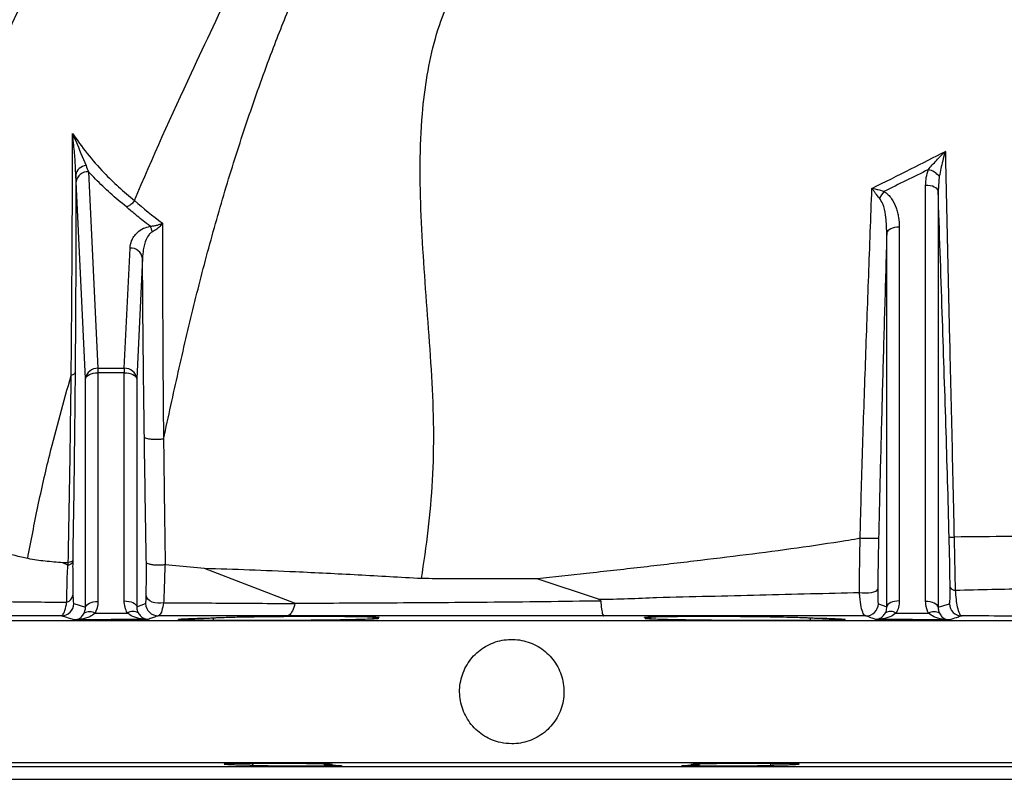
# Model space of a CAD drawing. Header units: millimetres. Extents: x 2494 to 4506, y 2243 to 4423.
# Tile 3 of 16: x 3233 to 3705, y 2243 to 2607. Entities that reach past the tile are written whole.
import ezdxf

# ---------------------------------------------------------------- set-up
doc = ezdxf.new("R2010")
doc.units = ezdxf.units.MM
doc.header["$LTSCALE"] = 2

msp = doc.modelspace()

# ---------------------------------------------------------------- linework, layer by layer
at = {"color": 7, "linetype": 'Continuous', "lineweight": 25}
for p, q in [((3265.76, 2534.34), (3270.26, 2440.19)), ((3259.76, 2529.41), (3259.63, 2532.69)), ((3264.26, 2435.25), (3259.76, 2529.41)), ((3673.4, 2532.13), (3672.86, 2525.05)), ((3666.87, 2328.48), (3666.87, 2527.81)), ((3672.86, 2525.05), (3672.86, 2325.73)), ((3287.73, 2520.51), (3287.76, 2520.56)), ((3654.26, 2507.77), (3654.26, 2328.76)), ((3648.26, 2326), (3648.26, 2505.02)), ((3282.87, 2440.19), (3285.62, 2497.79)), ((3291.61, 2492.86), (3288.86, 2435.25)), ((3270.26, 2440.19), (3282.87, 2440.19)), ((3270.26, 2440.19), (3270.26, 2438.01)), ((3282.87, 2440.19), (3282.87, 2438.01)), ((3264.26, 2325.73), (3264.26, 2435.25)), ((3270.26, 2438.01), (3270.26, 2328.48)), ((3282.87, 2438.01), (3270.26, 2438.01)), ((3282.87, 2328.76), (3282.87, 2438.01)), ((3288.86, 2435.25), (3288.86, 2326)), ((3255.95, 2347.1), (3253.45, 2347.08)), ((3255.85, 2345.84), (3253.45, 2347.08)), ((3255.91, 2345.84), (3255.95, 2347.1)), ((3255.95, 2347.1), (3256.04, 2347.11)), ((3302.49, 2346.1), (3302.31, 2346.09)), ((3321.26, 2344.26), (3302.49, 2346.1)), ((3364.42, 2327.72), (3321.26, 2344.26)), ((3510.07, 2329.61), (3480.75, 2339.36)), ((3258.65, 2327.49), (3264.26, 2325.73)), ((3288.86, 2326), (3293.08, 2327.49)), ((3644.21, 2327.44), (3648.26, 2326)), ((3672.86, 2325.73), (3678.25, 2327.42)), ((2988.56, 2319.36), (3948.56, 2319.36)), ((3325.4, 2320.64), (3325.4, 2319.44)), ((3402.07, 2320.1), (3402.07, 2320.64)), ((3535.06, 2320.64), (3535.06, 2320.1)), ((3611.72, 2319.44), (3611.72, 2320.64)), ((2988.56, 2251.36), (3948.56, 2251.36)), ((3344.53, 2250.2), (3344.53, 2250.97)), ((3378.81, 2250.67), (3378.81, 2250.2)), ((3558.31, 2250.2), (3558.31, 2250.67)), ((3592.6, 2250.97), (3592.6, 2250.2)), ((3098.56, 2249.44), (3838.56, 2249.44)), ((3098.56, 2243.36), (3838.56, 2243.36))]:
    msp.add_line(p, q, dxfattribs=at)
at = {"color": 7, "linetype": 'Continuous', "lineweight": 25, "flags": 128}
for points in [[(3672.86, 2525.05), (3672.69, 2525.6), (3672.32, 2526.12), (3671.75, 2526.59), (3671, 2527.01), (3670.1, 2527.35), (3669.09, 2527.6), (3668, 2527.75), (3666.87, 2527.81)], [(3654.26, 2507.77), (3653.12, 2507.72), (3652.03, 2507.56), (3651.02, 2507.31), (3650.13, 2506.97), (3649.38, 2506.56), (3648.81, 2506.08), (3648.43, 2505.56), (3648.26, 2505.02)], [(3264.26, 2435.25), (3264.43, 2435.8), (3264.81, 2436.32), (3265.38, 2436.79), (3266.13, 2437.21), (3267.02, 2437.55), (3268.03, 2437.8), (3269.12, 2437.95), (3270.26, 2438.01)], [(3282.87, 2438.01), (3284, 2437.95), (3285.09, 2437.8), (3286.1, 2437.55), (3287, 2437.21), (3287.75, 2436.79), (3288.32, 2436.32), (3288.69, 2435.8), (3288.86, 2435.25)], [(3301.72, 2327.93), (3300.34, 2327.68), (3298.9, 2327.65), (3297.49, 2327.85), (3296.19, 2328.26), (3295.07, 2328.86), (3294.2, 2329.62), (3293.62, 2330.49), (3293.38, 2331.42)], [(3635.18, 2332.84), (3636.58, 2332.65), (3638.06, 2332.59), (3639.54, 2332.65), (3640.91, 2332.84), (3642.1, 2333.13), (3643.03, 2333.52), (3643.64, 2333.97), (3643.9, 2334.46)], [(3264.26, 2325.73), (3264.43, 2326.27), (3264.81, 2326.79), (3265.38, 2327.27), (3266.13, 2327.68), (3267.02, 2328.02), (3268.03, 2328.27), (3269.12, 2328.43), (3270.26, 2328.48)], [(3282.87, 2328.76), (3284, 2328.71), (3285.09, 2328.55), (3286.1, 2328.3), (3287, 2327.96), (3287.75, 2327.54), (3288.32, 2327.07), (3288.69, 2326.55), (3288.86, 2326)], [(3654.26, 2328.76), (3653.12, 2328.71), (3652.03, 2328.55), (3651.02, 2328.3), (3650.13, 2327.96), (3649.38, 2327.54), (3648.81, 2327.07), (3648.43, 2326.55), (3648.26, 2326)], [(3672.86, 2325.73), (3672.69, 2326.27), (3672.32, 2326.79), (3671.75, 2327.27), (3671, 2327.68), (3670.1, 2328.02), (3669.09, 2328.27), (3668, 2328.43), (3666.87, 2328.48)]]:
    msp.add_lwpolyline(points, dxfattribs=at)
at = {"color": 7, "linetype": 'Continuous', "lineweight": 25}
for centre, radius, start, end in [((3264.97, 2531.87), 5.41, 94.5278, 171.2471), ((3265.45, 2528.61), 5.74, 86.9346, 171.9828), ((3665.88, 2525.77), 9.85, 40.1758, 76.5234), ((3663.47, 2512.04), 20.99, 142.1945, 152.7537), ((3286.17, 2502.76), 10.57, 15.3454, 31.1959), ((3285.93, 2492.06), 5.74, 8.0172, 93.0654), ((3269.95, 2434.45), 5.74, 86.9337, 171.983), ((3283.18, 2434.45), 5.74, 8.017, 93.0663), ((3254.01, 2332.27), 4.33, 287.5893, 350.3948), ((3681.02, 2336.9), 2.98, 216.3235, 270.0752), ((3252.65, 2327.64), 6, 270.6848, 358.5363), ((3299.08, 2327.64), 6, 181.4714, 270.4136), ((3638.21, 2327.59), 6, 269.5926, 358.5274), ((3684.24, 2327.57), 6, 181.4653, 269.3211), ((3266.22, 2318.83), 4.81, 56.7291, 122.4705), ((3287.03, 2319), 4.79, 58.5582, 124.0038), ((3650.09, 2319), 4.79, 55.9962, 121.4418), ((3670.91, 2318.83), 4.81, 57.5295, 123.2709)]:
    msp.add_arc(centre, radius, start, end, dxfattribs=at)
for points, knots in [([(3425.29, 2339.48), (3426.45, 2347.21), (3428.81, 2362.85), (3430.83, 2386.77), (3431.44, 2411.41), (3430.3, 2436.68), (3428.49, 2462.21), (3426.55, 2487.74), (3425.02, 2512.94), (3424.43, 2537.7), (3425.28, 2560.21), (3427.71, 2580.32), (3431.55, 2598), (3437.34, 2614.72), (3445.26, 2630.32), (3455.04, 2644.71), (3466.38, 2658.05), (3479.05, 2670.5), (3492.89, 2682.26), (3510.35, 2695.46), (3531.62, 2709.76), (3556.37, 2725.35), (3581, 2741.39), (3604.89, 2758.3), (3627.93, 2776.04), (3654.6, 2797.86), (3680.31, 2820.11), (3698.51, 2836.23), (3705.43, 2842.36)], [0, 0, 0, 0, 0.036936, 0.074739, 0.11374, 0.154166, 0.195565, 0.236558, 0.277269, 0.317126, 0.355659, 0.385336, 0.413973, 0.441744, 0.469048, 0.49637, 0.523593, 0.551417, 0.579932, 0.609136, 0.654509, 0.700696, 0.746957, 0.792911, 0.838603, 0.884201, 0.955957, 1, 1, 1, 1]), ([(3145.96, 2354.3), (3148.68, 2367.75), (3154.12, 2394.65), (3164.37, 2434.54), (3176.13, 2474.01), (3189.66, 2513.31), (3204.95, 2552.37), (3222.04, 2591.12), (3240.73, 2629.12), (3259.61, 2663.69), (3278.18, 2695.02), (3296.5, 2723.03), (3316.83, 2750.14), (3339.61, 2775.77), (3358.5, 2794.93), (3370.24, 2804.73), (3373.1, 2807.11)], [0, 0, 0, 0, 0.079918, 0.159903, 0.239888, 0.319806, 0.401983, 0.484234, 0.566484, 0.648662, 0.713647, 0.778648, 0.843557, 0.910899, 0.978332, 1, 1, 1, 1]), ([(3287.76, 2520.56), (3296.36, 2541.07), (3312.24, 2576.01), (3333.09, 2619.85), (3347.13, 2649.58), (3357.8, 2672.78), (3375.96, 2710.25), (3397.23, 2748.38), (3416.86, 2776.73), (3422.06, 2783.8)], [0.3088393, 0.3088393, 0.3088393, 0.3088393, 0.3821756, 0.4349737, 0.4666526, 0.4880574, 0.5165971, 0.5998378, 0.6283015, 0.6283015, 0.6283015, 0.6283015]), ([(3301.69, 2406.31), (3304.02, 2417.02), (3308.68, 2438.45), (3316.09, 2470.26), (3324.27, 2501.73), (3333.29, 2532.81), (3343.24, 2563.52), (3353.42, 2591.67), (3363.65, 2617.32), (3373.72, 2640.53), (3384.5, 2663.38), (3396.48, 2685.56), (3409.56, 2707.06), (3424.7, 2729.28), (3442.21, 2752), (3458.69, 2771.01), (3469.21, 2781.87), (3472.6, 2785.36)], [0, 0, 0, 0, 0.077681, 0.155344, 0.232927, 0.310229, 0.387044, 0.463256, 0.522748, 0.582048, 0.641371, 0.700774, 0.760406, 0.820342, 0.892676, 0.965441, 1, 1, 1, 1]), ([(3257.42, 2436.76), (3257.44, 2438.03), (3257.45, 2439.31), (3257.48, 2441.85), (3257.49, 2443.12), (3257.52, 2446.91), (3257.55, 2449.44), (3257.61, 2456.98), (3257.65, 2461.98), (3257.77, 2476.87), (3257.83, 2486.68), (3257.94, 2506.05), (3257.99, 2515.6), (3258.05, 2534.41), (3258.07, 2543.65), (3258.08, 2552.68)], [0, 0, 0, 0, 0.03125, 0.03125, 0.0625, 0.0625, 0.125, 0.125, 0.25, 0.25, 0.5, 0.5, 0.75, 0.75, 1, 1, 1, 1]), ([(3258.08, 2552.68), (3260.31, 2549.48), (3264.79, 2543.06), (3272.36, 2534.55), (3280, 2527.02), (3285.15, 2522.68), (3287.73, 2520.51)], [0, 0, 0, 0, 0.285016, 0.571361, 0.785374, 1, 1, 1, 1]), ([(3259.63, 2532.69), (3259.53, 2535.22), (3259.33, 2540.28), (3258.69, 2547), (3258.25, 2551.13), (3258.08, 2552.66), (3258.08, 2552.68)], [0, 0, 0, 0, 0.386163, 0.773102, 0.998056, 1, 1, 1, 1]), ([(3258.08, 2552.68), (3258.08, 2552.67), (3258.59, 2551.46), (3260.83, 2546.16), (3262.92, 2541.14), (3264.55, 2537.26)], [0, 0, 0, 0, 0.0020721, 0.2274115, 1, 1, 1, 1]), ([(3641.13, 2526.33), (3647.35, 2529.44), (3659.11, 2535.31), (3670.8, 2541.28), (3676.31, 2544.09)], [0, 0, 0, 0, 0.528981, 1, 1, 1, 1]), ([(3668.17, 2535.35), (3668.78, 2536.09), (3669.41, 2536.82), (3670.71, 2538.28), (3671.38, 2539.01), (3672.75, 2540.47), (3673.44, 2541.2), (3674.86, 2542.65), (3675.58, 2543.38), (3676.31, 2544.09)], [0, 0, 0, 0, 0.25, 0.25, 0.5, 0.5, 0.75, 0.75, 1, 1, 1, 1]), ([(3676.31, 2544.09), (3676.3, 2544.08), (3675.86, 2542.56), (3674.75, 2538.57), (3673.92, 2534.58), (3673.4, 2532.13)], [0, 0, 0, 0, 0.002457, 0.386093, 1, 1, 1, 1]), ([(3676.31, 2544.09), (3676.57, 2531.35), (3677.09, 2505.87), (3677.84, 2474.03), (3678.51, 2446.31), (3679.07, 2422.66), (3679.66, 2396.73), (3680.13, 2375.6), (3680.41, 2363.13), (3680.49, 2359.37)], [0, 0, 0, 0, 0.207449, 0.414904, 0.519674, 0.659643, 0.799632, 0.939515, 1, 1, 1, 1]), ([(3283.91, 2517.47), (3281.29, 2519.64), (3276.04, 2523.99), (3270.13, 2529.66), (3266.86, 2533.16), (3265.76, 2534.34)], [0, 0, 0, 0, 0.3977353, 0.7966191, 1, 1, 1, 1]), ([(3666.87, 2527.81), (3666.87, 2529.09), (3666.97, 2530.36), (3667.4, 2532.88), (3667.72, 2534.12), (3668.17, 2535.35)], [0, 0, 0, 0, 0.5, 0.5, 1, 1, 1, 1]), ([(3259.63, 2532.69), (3259.64, 2525.18), (3259.65, 2517.57), (3259.64, 2502.16), (3259.62, 2494.35), (3259.57, 2478.58), (3259.54, 2470.61), (3259.44, 2454.51), (3259.39, 2446.38), (3259.32, 2438.16)], [0, 0, 0, 0, 0.25, 0.25, 0.5, 0.5, 0.75, 0.75, 1, 1, 1, 1]), ([(3635.49, 2358.94), (3635.58, 2362.44), (3635.67, 2365.93), (3635.85, 2372.92), (3635.95, 2376.41), (3636.24, 2386.88), (3636.45, 2393.86), (3636.88, 2407.82), (3637.11, 2414.8), (3637.58, 2428.75), (3637.82, 2435.73), (3638.56, 2456.64), (3639.07, 2470.58), (3639.83, 2491.49), (3640.09, 2498.46), (3640.61, 2512.39), (3640.87, 2519.36), (3641.13, 2526.33)], [0, 0, 0, 0, 0.0625, 0.0625, 0.125, 0.125, 0.25, 0.25, 0.375, 0.375, 0.5, 0.5, 0.75, 0.75, 0.875, 0.875, 1, 1, 1, 1]), ([(3644.81, 2521.64), (3644.17, 2522.39), (3643.54, 2523.17), (3642.61, 2524.35), (3642.31, 2524.75), (3641.71, 2525.54), (3641.42, 2525.94), (3641.13, 2526.33)], [0, 0, 0, 0, 0.5, 0.5, 0.75, 0.75, 1, 1, 1, 1]), ([(3646.89, 2524.9), (3645.92, 2525.14), (3644.95, 2525.38), (3643.5, 2525.75), (3643.02, 2525.87), (3642.07, 2526.1), (3641.6, 2526.22), (3641.13, 2526.33)], [0, 0, 0, 0, 0.5, 0.5, 0.75, 0.75, 1, 1, 1, 1]), ([(3646.89, 2524.9), (3647.65, 2524.45), (3648.31, 2523.91), (3649.5, 2522.73), (3650.03, 2522.08), (3651.44, 2520.05), (3652.14, 2518.6), (3652.97, 2516.33), (3653.2, 2515.56), (3653.6, 2514.03), (3653.76, 2513.25), (3654.13, 2510.92), (3654.26, 2509.35), (3654.26, 2507.77)], [0, 0, 0, 0, 0.125, 0.125, 0.25, 0.25, 0.5, 0.5, 0.625, 0.625, 0.75, 0.75, 1, 1, 1, 1]), ([(3678.15, 2359.38), (3677.9, 2368.36), (3677.41, 2386.33), (3676.59, 2413.21), (3675.72, 2440), (3674.46, 2477.25), (3673.51, 2505.61), (3672.86, 2525.05)], [0, 0, 0, 0, 0.160985, 0.32199, 0.484181, 0.646397, 1, 1, 1, 1]), ([(3287.73, 2520.51), (3287.32, 2519.98), (3286.49, 2518.91), (3285.11, 2517.97), (3284.25, 2517.59), (3283.94, 2517.48), (3283.91, 2517.47)], [0, 0, 0, 0, 0.393926, 0.787847, 0.978734, 1, 1, 1, 1]), ([(3648.26, 2505.02), (3648.17, 2507.9), (3648.01, 2512.58), (3646.87, 2518.31), (3645.36, 2520.75), (3644.81, 2521.64)], [0, 0, 0, 0, 0.504957, 0.819495, 1, 1, 1, 1]), ([(3295.22, 2508.23), (3294.13, 2509.07), (3291.04, 2511.46), (3287.29, 2514.54), (3284.68, 2516.81), (3283.91, 2517.47)], [0, 0, 0, 0, 0.277016, 0.787968, 1, 1, 1, 1]), ([(3285.62, 2497.79), (3285.78, 2498.94), (3286.05, 2500.8), (3287.4, 2503.3), (3289.18, 2505.37), (3291.64, 2507.24), (3294.15, 2507.94), (3295.22, 2508.23)], [0, 0, 0, 0, 0.281594, 0.458254, 0.634571, 0.843624, 1, 1, 1, 1]), ([(3296.37, 2505.56), (3295.96, 2505.31), (3295.38, 2504.95), (3294.29, 2503.74), (3292.89, 2501.19), (3291.87, 2497.29), (3291.69, 2494.24), (3291.61, 2492.86)], [0, 0, 0, 0, 0.086586, 0.123706, 0.322519, 0.693509, 1, 1, 1, 1]), ([(3295.22, 2508.23), (3295.76, 2508.26), (3296.29, 2508.32), (3297.35, 2508.49), (3297.87, 2508.59), (3298.88, 2508.84), (3299.36, 2508.98), (3300.3, 2509.3), (3300.76, 2509.47), (3301.18, 2509.66)], [0, 0, 0, 0, 0.25, 0.25, 0.5, 0.5, 0.75, 0.75, 1, 1, 1, 1]), ([(3301.18, 2509.66), (3301.17, 2509.65), (3300.92, 2509.31), (3300.09, 2508.29), (3298.53, 2506.76), (3297.08, 2505.95), (3296.37, 2505.56)], [0, 0, 0, 0, 0.006099, 0.20012, 0.60931, 1, 1, 1, 1]), ([(3301.18, 2509.66), (3301.17, 2492.99), (3301.2, 2476.08), (3301.33, 2450.22), (3301.38, 2441.52), (3301.51, 2423.99), (3301.59, 2415.16), (3301.68, 2406.29)], [0, 0, 0, 0, 0.5, 0.5, 0.75, 0.75, 1, 1, 1, 1]), ([(3648.26, 2505.02), (3648.09, 2498.93), (3647.91, 2492.85), (3647.56, 2480.69), (3647.38, 2474.61), (3646.86, 2456.37), (3646.51, 2444.21), (3646.01, 2425.95), (3645.84, 2419.86), (3645.52, 2407.69), (3645.36, 2401.6), (3645.05, 2389.42), (3644.9, 2383.32), (3644.61, 2371.13), (3644.47, 2365.04), (3644.32, 2358.94)], [0, 0, 0, 0, 0.125, 0.125, 0.25, 0.25, 0.5, 0.5, 0.625, 0.625, 0.75, 0.75, 0.875, 0.875, 1, 1, 1, 1]), ([(3292.49, 2407.31), (3292.4, 2413.64), (3292.23, 2426.29), (3291.99, 2446.92), (3291.77, 2469.21), (3291.67, 2484.97), (3291.61, 2492.86)], [0, 0, 0, 0, 0.217087, 0.434414, 0.716933, 1, 1, 1, 1]), ([(3236.58, 2349.09), (3238.17, 2357.41), (3241.35, 2374.01), (3248, 2403.34), (3253.85, 2424.1), (3257.42, 2436.76)], [0, 0, 0, 0, 0.281666, 0.562066, 1, 1, 1, 1]), ([(3256.04, 2347.11), (3256.19, 2355.15), (3256.49, 2371.25), (3256.86, 2394.23), (3257.19, 2416.13), (3257.35, 2429.88), (3257.43, 2436.76)], [0, 0, 0, 0, 0.2645455, 0.529509, 0.7645324, 1, 1, 1, 1]), ([(3257.43, 2436.76), (3257.43, 2436.76), (3257.43, 2436.76), (3257.43, 2436.76), (3257.43, 2436.76), (3257.42, 2436.76), (3257.42, 2436.76)], [0, 0, 0, 0, 0.097346, 0.221172, 0.463631, 1, 1, 1, 1]), ([(3259.32, 2438.16), (3259.27, 2438.02), (3259.19, 2437.76), (3258.67, 2437.26), (3257.93, 2436.96), (3257.43, 2436.76)], [0, 0, 0, 0, 0.258219, 0.500777, 1, 1, 1, 1]), ([(3259.32, 2438.16), (3259.25, 2431.24), (3259.13, 2417.38), (3258.86, 2395.39), (3258.54, 2372.35), (3258.28, 2356.26), (3258.15, 2348.21)], [0, 0, 0, 0, 0.236086, 0.472641, 0.736095, 1, 1, 1, 1]), ([(3293.44, 2347.27), (3293.37, 2351.08), (3293.17, 2363.04), (3292.84, 2383.11), (3292.6, 2399.24), (3292.49, 2407.31)], [0, 0, 0, 0, 0.188916, 0.594282, 1, 1, 1, 1]), ([(3301.68, 2406.29), (3301.07, 2406.21), (3299.86, 2406.05), (3297.79, 2406), (3295.82, 2406.11), (3294.15, 2406.37), (3293.11, 2406.71), (3292.6, 2407.04), (3292.52, 2407.23), (3292.49, 2407.31)], [0, 0, 0, 0, 0.16188, 0.323759, 0.485639, 0.64752, 0.809399, 0.915181, 1, 1, 1, 1]), ([(3301.68, 2406.29), (3301.68, 2406.29), (3301.68, 2406.29), (3301.68, 2406.29), (3301.68, 2406.29), (3301.68, 2406.3), (3301.69, 2406.3), (3301.69, 2406.31)], [0, 0, 0, 0, 0.044993, 0.102143, 0.21268, 0.682904, 1, 1, 1, 1]), ([(3301.69, 2406.31), (3301.74, 2401.33), (3301.8, 2396.34), (3301.92, 2386.34), (3301.98, 2381.33), (3302.19, 2366.28), (3302.33, 2356.2), (3302.49, 2346.1)], [0, 0, 0, 0, 0.25, 0.25, 0.5, 0.5, 1, 1, 1, 1]), ([(3678.61, 2335.14), (3678.55, 2339.15), (3678.44, 2347.13), (3678.25, 2355.32), (3678.15, 2359.38)], [0, 0, 0, 0, 0.503947, 1, 1, 1, 1]), ([(3678.15, 2359.38), (3678.16, 2359.38), (3678.17, 2359.38), (3678.22, 2359.38), (3678.29, 2359.38), (3678.4, 2359.38), (3678.55, 2359.38), (3678.74, 2359.38), (3678.97, 2359.38), (3679.26, 2359.38), (3679.61, 2359.38), (3680.02, 2359.37), (3680.33, 2359.37), (3680.49, 2359.37)], [0, 0, 0, 0, 0.063359, 0.1322306, 0.2066141, 0.286509, 0.3719141, 0.4628287, 0.5592515, 0.6611814, 0.7686171, 0.8815571, 1, 1, 1, 1]), ([(3809.93, 2360.6), (3809.19, 2360.59), (3807.8, 2360.58), (3803.77, 2360.54), (3801.12, 2360.52), (3797.02, 2360.48), (3796.16, 2360.47), (3794.36, 2360.45), (3793.42, 2360.44), (3790.49, 2360.41), (3788.4, 2360.39), (3781.71, 2360.33), (3776.69, 2360.28), (3765.56, 2360.18), (3759.44, 2360.12), (3751.11, 2360.04), (3749.41, 2360.02), (3745.94, 2359.99), (3744.17, 2359.97), (3738.78, 2359.92), (3735.07, 2359.89), (3723.64, 2359.78), (3715.6, 2359.7), (3698.68, 2359.54), (3689.8, 2359.46), (3680.49, 2359.37)], [0, 0, 0, 0, 0.125, 0.125, 0.25, 0.25, 0.28125, 0.28125, 0.3125, 0.3125, 0.375, 0.375, 0.5, 0.5, 0.625, 0.625, 0.65625, 0.65625, 0.6875, 0.6875, 0.75, 0.75, 0.875, 0.875, 1, 1, 1, 1]), ([(3680.49, 2359.37), (3680.59, 2355.14), (3680.79, 2346.54), (3680.94, 2338.17), (3681.02, 2333.92)], [0, 0, 0, 0, 0.4926295, 1, 1, 1, 1]), ([(3236.58, 2349.09), (3235.61, 2349.31), (3230.34, 2350.49), (3223.53, 2352.2), (3217.48, 2354.02), (3215.3, 2354.65), (3214.77, 2354.85), (3214.74, 2354.86), (3214.72, 2354.87), (3214.7, 2354.88), (3214.69, 2354.89), (3214.69, 2354.89), (3214.68, 2354.9), (3214.68, 2354.9), (3214.68, 2354.9), (3214.68, 2354.9), (3214.68, 2354.91), (3214.68, 2354.91), (3214.68, 2354.91), (3214.68, 2354.91), (3214.69, 2354.92), (3214.74, 2354.93), (3214.95, 2354.95), (3215.71, 2354.96), (3216.43, 2354.97), (3217.01, 2354.97)], [0, 0, 0, 0, 0.11261, 0.611922, 0.828799, 0.896365, 0.898726, 0.900182, 0.901142, 0.901786, 0.902223, 0.902519, 0.902721, 0.902895, 0.903015, 0.903073, 0.903121, 0.903171, 0.903223, 0.903309, 0.903572, 0.904775, 0.909544, 0.92859, 1, 1, 1, 1]), ([(3635.49, 2358.72), (3635.06, 2358.64), (3632.77, 2358.23), (3622.87, 2356.67), (3605.31, 2353.99), (3580.98, 2350.85), (3555.9, 2347.77), (3530.32, 2344.81), (3505.22, 2342.02), (3488.64, 2340.22), (3480.75, 2339.36)], [0, 0, 0, 0, 0.00893, 0.048706, 0.207914, 0.369154, 0.53085, 0.69254, 0.853772, 1, 1, 1, 1]), ([(3635.18, 2332.84), (3635.2, 2337.08), (3635.23, 2345.54), (3635.4, 2354.34), (3635.49, 2358.72)], [0, 0, 0, 0, 0.5023489, 1, 1, 1, 1]), ([(3635.49, 2358.72), (3635.49, 2358.72), (3635.49, 2358.72), (3635.49, 2358.72), (3635.5, 2358.74), (3635.5, 2358.77), (3635.51, 2358.82), (3635.51, 2358.86), (3635.51, 2358.88), (3635.5, 2358.9), (3635.5, 2358.91), (3635.5, 2358.92), (3635.5, 2358.93), (3635.5, 2358.93), (3635.49, 2358.93), (3635.49, 2358.94), (3635.49, 2358.94), (3635.49, 2358.94)], [0, 0, 0, 0, 0.009781, 0.024994, 0.068011, 0.237238, 0.478712, 0.642246, 0.75406, 0.830622, 0.88298, 0.919459, 0.944789, 0.972242, 0.983311, 0.994408, 1, 1, 1, 1]), ([(3635.49, 2358.94), (3636.38, 2358.9), (3637.39, 2358.87), (3639.41, 2358.82), (3640.41, 2358.81), (3642.17, 2358.81), (3642.91, 2358.82), (3643.97, 2358.87), (3644.28, 2358.9), (3644.32, 2358.94)], [0, 0, 0, 0, 0.25, 0.25, 0.5, 0.5, 0.75, 0.75, 1, 1, 1, 1]), ([(3644.32, 2358.94), (3644.23, 2354.78), (3644.14, 2350.64), (3644, 2342.42), (3643.94, 2338.39), (3643.9, 2334.46)], [0, 0, 0, 0, 0.5, 0.5, 1, 1, 1, 1]), ([(3253.45, 2347.08), (3250.59, 2347.29), (3244.85, 2347.71), (3239.38, 2348.53), (3236.67, 2349.07), (3236.58, 2349.09)], [0, 0, 0, 0, 0.490386, 0.982737, 1, 1, 1, 1]), ([(3255.32, 2328.14), (3255.37, 2331.14), (3255.44, 2336.13), (3255.6, 2342.28), (3255.85, 2345.33), (3255.85, 2345.84), (3255.85, 2345.84)], [0, 0, 0, 0, 0.552344, 0.921023, 0.999994, 1, 1, 1, 1]), ([(3255.85, 2345.84), (3255.86, 2345.84), (3255.88, 2345.83), (3255.9, 2345.84), (3255.91, 2345.84)], [0, 0, 0, 0, 0.559711, 1, 1, 1, 1]), ([(3258.14, 2347.51), (3258.14, 2347.5), (3258.12, 2347.37), (3257.97, 2346.98), (3257.36, 2346.38), (3256.39, 2346.02), (3255.91, 2345.84)], [0, 0, 0, 0, 0.0259325, 0.1997758, 0.5998857, 1, 1, 1, 1]), ([(3258.15, 2348.21), (3258.15, 2348.21), (3258.13, 2348.13), (3258.01, 2347.88), (3257.45, 2347.47), (3256.51, 2347.23), (3256.04, 2347.11)], [0, 0, 0, 0, 0.010846, 0.173996, 0.586977, 1, 1, 1, 1]), ([(3258.14, 2347.51), (3258.14, 2347.09), (3258.13, 2343.9), (3258.17, 2338.4), (3258.24, 2333.86), (3258.28, 2331.55)], [0, 0, 0, 0, 0.069251, 0.528366, 1, 1, 1, 1]), ([(3293.38, 2331.42), (3293.41, 2333.71), (3293.46, 2337.92), (3293.47, 2343.38), (3293.45, 2346.47), (3293.44, 2347.27)], [0, 0, 0, 0, 0.470784, 0.862358, 1, 1, 1, 1]), ([(3302.31, 2346.09), (3301.68, 2346.02), (3300.44, 2345.86), (3298.38, 2345.85), (3296.45, 2346), (3294.86, 2346.31), (3293.78, 2346.75), (3293.48, 2347.09), (3293.44, 2347.27), (3293.44, 2347.27)], [0, 0, 0, 0, 0.1662454, 0.3324972, 0.4986573, 0.6650677, 0.8320258, 0.9958423, 1, 1, 1, 1]), ([(3302.31, 2346.09), (3302.28, 2344.98), (3302.21, 2341.3), (3302, 2335.06), (3301.82, 2330.42), (3301.72, 2327.93)], [0, 0, 0, 0, 0.165883, 0.552374, 1, 1, 1, 1]), ([(3425.29, 2339.48), (3415.11, 2340.06), (3399.79, 2340.94), (3379.77, 2341.96), (3362.34, 2342.79), (3342.65, 2343.64), (3328.4, 2344.05), (3321.26, 2344.26)], [0, 0, 0, 0, 0.282467, 0.4248588, 0.5672505, 0.7831237, 1, 1, 1, 1]), ([(3480.75, 2339.36), (3471.46, 2339.32), (3462.2, 2339.32), (3448.33, 2339.35), (3443.71, 2339.36), (3434.49, 2339.41), (3429.89, 2339.44), (3425.29, 2339.48)], [0, 0, 0, 0, 0.5, 0.5, 0.75, 0.75, 1, 1, 1, 1]), ([(3681.02, 2333.92), (3686.93, 2334.06), (3698.75, 2334.34), (3715.2, 2334.74), (3731.69, 2335.15), (3747.74, 2335.57), (3762.97, 2336), (3776.35, 2336.39), (3787.71, 2336.74), (3796.97, 2337.03), (3803.94, 2337.27), (3808.18, 2337.41), (3809.43, 2337.46), (3809.94, 2337.47)], [0, 0, 0, 0, 0.0806877, 0.1614668, 0.2421539, 0.3396422, 0.4372905, 0.5347751, 0.6339907, 0.7335614, 0.8331192, 0.9323166, 1, 1, 1, 1]), ([(3258.28, 2331.55), (3258.29, 2331.11), (3258.33, 2329.69), (3258.44, 2327.96), (3258.58, 2327.65), (3258.65, 2327.49)], [0, 0, 0, 0, 0.170232, 0.554329, 1, 1, 1, 1]), ([(3293.08, 2327.49), (3293.11, 2327.55), (3293.2, 2327.7), (3293.32, 2328.85), (3293.36, 2330.56), (3293.38, 2331.42)], [0, 0, 0, 0, 0.237907, 0.618432, 1, 1, 1, 1]), ([(3510.07, 2329.61), (3510.07, 2329.61), (3519.49, 2329.61), (3537.16, 2330.54), (3563.02, 2331.03), (3587.65, 2331.68), (3611.87, 2332.28), (3627.41, 2332.65), (3635.18, 2332.84)], [0, 0, 0, 0, 0.000001, 0.213779, 0.408035, 0.602292, 0.801147, 1, 1, 1, 1]), ([(3638.16, 2321.59), (3637.76, 2321.83), (3636.95, 2322.33), (3635.93, 2325.73), (3635.38, 2329.61), (3635.22, 2332.16), (3635.18, 2332.84)], [0, 0, 0, 0, 0.298721, 0.601023, 0.894607, 1, 1, 1, 1]), ([(3643.9, 2334.46), (3643.9, 2333.93), (3643.9, 2333.42), (3643.9, 2332.44), (3643.9, 2331.99), (3643.91, 2331.13), (3643.92, 2330.73), (3643.94, 2329.98), (3643.95, 2329.64), (3643.98, 2329.04), (3643.99, 2328.77), (3644.03, 2328.3), (3644.05, 2328.1), (3644.11, 2327.62), (3644.15, 2327.45), (3644.21, 2327.44)], [0, 0, 0, 0, 0.125, 0.125, 0.25, 0.25, 0.375, 0.375, 0.5, 0.5, 0.625, 0.625, 0.75, 0.75, 1, 1, 1, 1]), ([(3678.25, 2327.42), (3678.32, 2327.57), (3678.45, 2327.86), (3678.57, 2329.78), (3678.63, 2332.25), (3678.62, 2334.17), (3678.61, 2335.14)], [0, 0, 0, 0, 0.309725, 0.599407, 0.799075, 1, 1, 1, 1]), ([(3681.02, 2333.92), (3681.15, 2332.39), (3681.39, 2329.39), (3682.1, 2325.43), (3683.05, 2322.3), (3683.79, 2321.82), (3684.17, 2321.57)], [0, 0, 0, 0, 0.2148166, 0.4195645, 0.7040416, 1, 1, 1, 1]), ([(3131.09, 2329.61), (3131.31, 2329.61), (3131.75, 2329.61), (3135.34, 2329.57), (3141.14, 2329.5), (3149.31, 2329.4), (3159.61, 2329.26), (3172.03, 2329.1), (3186.64, 2328.93), (3201.39, 2328.75), (3215.32, 2328.58), (3227.87, 2328.43), (3241.14, 2328.29), (3250.59, 2328.19), (3255.32, 2328.14)], [0, 0, 0, 0, 0.092843, 0.185686, 0.281189, 0.376693, 0.46956, 0.562427, 0.657941, 0.753456, 0.814724, 0.875992, 0.937996, 1, 1, 1, 1]), ([(3252.72, 2321.64), (3253.13, 2321.91), (3253.89, 2322.42), (3254.79, 2325.23), (3255.19, 2327.45), (3255.32, 2328.14)], [0, 0, 0, 0, 0.435785, 0.822362, 1, 1, 1, 1]), ([(3270.26, 2328.48), (3270.24, 2328.04), (3270.19, 2326.11), (3269.44, 2324.27), (3268.86, 2322.85)], [0, 0, 0, 0, 0.2281357, 1, 1, 1, 1]), ([(3284.35, 2322.97), (3283.85, 2323.87), (3283.48, 2324.83), (3282.99, 2326.77), (3282.87, 2327.75), (3282.87, 2328.76)], [0, 0, 0, 0, 0.5, 0.5, 1, 1, 1, 1]), ([(3301.72, 2327.93), (3301.46, 2326.56), (3300.93, 2323.85), (3299.97, 2321.98), (3299.36, 2321.74), (3299.12, 2321.64)], [0, 0, 0, 0, 0.385892, 0.764432, 1, 1, 1, 1]), ([(3301.72, 2327.93), (3305.03, 2327.91), (3313.24, 2327.87), (3326.71, 2327.79), (3342.99, 2327.68), (3355.72, 2327.59), (3363.29, 2327.53), (3364.66, 2327.52)], [0, 0, 0, 0, 0.164717, 0.409052, 0.653387, 0.937152, 1, 1, 1, 1]), ([(3364.66, 2327.52), (3364.27, 2326.24), (3363.49, 2323.68), (3362.16, 2322.05), (3361.3, 2321.68), (3360.99, 2321.65), (3360.94, 2321.65)], [0, 0, 0, 0, 0.38817, 0.776337, 0.969004, 1, 1, 1, 1]), ([(3364.42, 2327.72), (3364.42, 2327.72), (3371.59, 2327.72), (3385.7, 2327.81), (3408.35, 2327.9), (3432.01, 2328.05), (3457.55, 2328.25), (3484.02, 2328.51), (3502.11, 2328.77), (3511.16, 2328.9)], [0, 0, 0, 0, 0.000001, 0.149909, 0.299816, 0.466249, 0.632682, 0.816342, 1, 1, 1, 1]), ([(3364.66, 2327.52), (3364.66, 2327.53), (3364.66, 2327.56), (3364.64, 2327.6), (3364.56, 2327.67), (3364.48, 2327.7), (3364.42, 2327.72)], [0, 0, 0, 0, 0.098216, 0.226458, 0.470649, 1, 1, 1, 1]), ([(3511.16, 2328.9), (3511.15, 2328.93), (3511.14, 2329.02), (3511.02, 2329.16), (3510.68, 2329.39), (3510.33, 2329.52), (3510.07, 2329.61)], [0, 0, 0, 0, 0.089057, 0.205259, 0.41988, 1, 1, 1, 1]), ([(3511.16, 2328.9), (3511.29, 2327.49), (3511.53, 2324.67), (3512.05, 2322.3), (3512.42, 2321.68), (3512.6, 2321.64), (3512.61, 2321.64)], [0, 0, 0, 0, 0.345572, 0.691143, 0.982387, 1, 1, 1, 1]), ([(3654.26, 2328.76), (3654.26, 2327.75), (3654.13, 2326.77), (3653.64, 2324.83), (3653.27, 2323.87), (3652.77, 2322.97)], [0, 0, 0, 0, 0.5, 0.5, 1, 1, 1, 1]), ([(3668.27, 2322.85), (3667.68, 2324.27), (3666.93, 2326.11), (3666.88, 2328.04), (3666.87, 2328.48)], [0, 0, 0, 0, 0.7718643, 1, 1, 1, 1]), ([(3252.72, 2321.64), (3247.35, 2321.64), (3236.6, 2321.64), (3221.41, 2321.63), (3206.95, 2321.63), (3191.68, 2321.63), (3176.16, 2321.63), (3160.93, 2321.62), (3147.71, 2321.62), (3136.78, 2321.62), (3128.27, 2321.62), (3122.15, 2321.61), (3118.25, 2321.61), (3117.76, 2321.61), (3117.51, 2321.61)], [0, 0, 0, 0, 0.065091, 0.130181, 0.196202, 0.262222, 0.353096, 0.44397, 0.53747, 0.63097, 0.721903, 0.812836, 0.906418, 1, 1, 1, 1]), ([(3258.92, 2319.68), (3258.74, 2319.74), (3257.83, 2320.04), (3255.76, 2320.72), (3253.88, 2321.29), (3252.72, 2321.64)], [0, 0, 0, 0, 0.087833, 0.439165, 1, 1, 1, 1]), ([(3258.92, 2319.68), (3258.92, 2319.68), (3259.46, 2319.7), (3260.65, 2319.97), (3262.3, 2320.85), (3263.25, 2322.29), (3263.64, 2322.89)], [0, 0, 0, 0, 0.002653, 0.325617, 0.72185, 1, 1, 1, 1]), ([(3268.86, 2322.85), (3268.03, 2322.26), (3266.03, 2320.82), (3262.57, 2319.95), (3260.06, 2319.7), (3258.93, 2319.68), (3258.92, 2319.68)], [0, 0, 0, 0, 0.278131, 0.674367, 0.997346, 1, 1, 1, 1]), ([(3263.64, 2322.89), (3263.91, 2323.61), (3264.26, 2324.55), (3264.26, 2325.5), (3264.26, 2325.73)], [0, 0, 0, 0, 0.767907, 1, 1, 1, 1]), ([(3268.86, 2322.85), (3271.42, 2322.87), (3276.58, 2322.91), (3281.75, 2322.95), (3284.35, 2322.97)], [0, 0, 0, 0, 0.4952742, 1, 1, 1, 1]), ([(3294.3, 2319.94), (3294.29, 2319.94), (3293.15, 2319.95), (3290.66, 2320.16), (3287.19, 2320.98), (3285.18, 2322.39), (3284.35, 2322.97)], [0, 0, 0, 0, 0.002671, 0.325962, 0.721436, 1, 1, 1, 1]), ([(3288.86, 2326), (3288.91, 2325.26), (3288.97, 2324.26), (3289.42, 2323.32), (3289.53, 2323.08)], [0, 0, 0, 0, 0.754227, 1, 1, 1, 1]), ([(3289.53, 2323.08), (3289.93, 2322.49), (3290.9, 2321.06), (3292.56, 2320.21), (3293.75, 2319.96), (3294.29, 2319.94), (3294.3, 2319.94)], [0, 0, 0, 0, 0.27858, 0.674053, 0.997329, 1, 1, 1, 1]), ([(3299.12, 2321.64), (3298.94, 2321.58), (3298.03, 2321.27), (3296.42, 2320.7), (3294.99, 2320.19), (3294.3, 2319.94)], [0, 0, 0, 0, 0.113216, 0.566082, 1, 1, 1, 1]), ([(3360.94, 2321.65), (3359.53, 2321.65), (3351.69, 2321.65), (3338.48, 2321.65), (3321.56, 2321.65), (3308.77, 2321.64), (3301.39, 2321.64), (3299.12, 2321.64)], [0, 0, 0, 0, 0.065955, 0.366787, 0.625986, 0.885185, 1, 1, 1, 1]), ([(3325.4, 2320.64), (3325.8, 2320.67), (3326.58, 2320.75), (3329.05, 2320.86), (3332.48, 2320.98), (3336.9, 2321.09), (3342.12, 2321.19), (3347.99, 2321.28), (3354.34, 2321.35), (3361, 2321.41), (3367.77, 2321.45), (3374.46, 2321.46), (3380.88, 2321.45), (3387.35, 2321.42), (3393.07, 2321.36), (3397.79, 2321.28), (3401.25, 2321.2), (3403.65, 2321.09), (3404.98, 2320.98), (3405.14, 2320.87), (3404.27, 2320.75), (3402.79, 2320.68), (3402.07, 2320.64)], [0, 0, 0, 0, 0.047431, 0.094861, 0.144588, 0.194315, 0.244041, 0.293766, 0.343486, 0.393205, 0.442916, 0.492626, 0.542331, 0.592035, 0.654009, 0.703726, 0.753442, 0.803159, 0.852876, 0.902598, 0.95232, 1, 1, 1, 1]), ([(3512.61, 2321.64), (3503.26, 2321.64), (3484.51, 2321.64), (3457.11, 2321.64), (3430.63, 2321.65), (3406.18, 2321.65), (3382.87, 2321.65), (3368.26, 2321.65), (3360.94, 2321.65)], [0, 0, 0, 0, 0.183371, 0.367905, 0.534386, 0.701744, 0.850554, 1, 1, 1, 1]), ([(3638.16, 2321.59), (3630.51, 2321.59), (3615.2, 2321.6), (3591.07, 2321.61), (3566.19, 2321.62), (3539.96, 2321.63), (3521.94, 2321.63), (3512.61, 2321.64)], [0, 0, 0, 0, 0.194346, 0.388693, 0.587417, 0.786136, 1, 1, 1, 1]), ([(3535.06, 2320.64), (3534.3, 2320.68), (3532.8, 2320.75), (3531.97, 2320.87), (3532.18, 2320.99), (3533.57, 2321.1), (3536.03, 2321.2), (3539.53, 2321.29), (3543.93, 2321.36), (3549.16, 2321.42), (3555.02, 2321.45), (3561.37, 2321.46), (3568.02, 2321.45), (3574.79, 2321.42), (3581.49, 2321.37), (3587.91, 2321.3), (3594.38, 2321.2), (3600.1, 2321.09), (3604.83, 2320.97), (3608.19, 2320.86), (3610.58, 2320.75), (3611.34, 2320.67), (3611.72, 2320.64)], [0, 0, 0, 0, 0.050095, 0.099821, 0.149546, 0.199273, 0.249, 0.298723, 0.348445, 0.39816, 0.447875, 0.497581, 0.547288, 0.596991, 0.646694, 0.6964, 0.746106, 0.808101, 0.857827, 0.907553, 0.953777, 1, 1, 1, 1]), ([(3642.83, 2319.94), (3642.65, 2320.01), (3641.74, 2320.34), (3640.18, 2320.89), (3638.81, 2321.37), (3638.16, 2321.59)], [0, 0, 0, 0, 0.117037, 0.585183, 1, 1, 1, 1]), ([(3642.83, 2319.94), (3642.83, 2319.94), (3643.37, 2319.96), (3644.57, 2320.21), (3646.23, 2321.06), (3647.2, 2322.49), (3647.6, 2323.08)], [0, 0, 0, 0, 0.002671, 0.325947, 0.72142, 1, 1, 1, 1]), ([(3652.77, 2322.97), (3651.94, 2322.39), (3649.93, 2320.98), (3646.47, 2320.16), (3643.97, 2319.95), (3642.84, 2319.94), (3642.83, 2319.94)], [0, 0, 0, 0, 0.278564, 0.674038, 0.997329, 1, 1, 1, 1]), ([(3647.6, 2323.08), (3647.71, 2323.32), (3648.16, 2324.26), (3648.22, 2325.26), (3648.26, 2326)], [0, 0, 0, 0, 0.245773, 1, 1, 1, 1]), ([(3652.77, 2322.97), (3655.38, 2322.95), (3660.54, 2322.91), (3665.71, 2322.87), (3668.27, 2322.85)], [0, 0, 0, 0, 0.5047258, 1, 1, 1, 1]), ([(3678.21, 2319.68), (3678.2, 2319.68), (3677.06, 2319.7), (3674.56, 2319.95), (3671.09, 2320.82), (3669.09, 2322.26), (3668.27, 2322.85)], [0, 0, 0, 0, 0.002654, 0.325633, 0.721869, 1, 1, 1, 1]), ([(3672.86, 2325.73), (3672.86, 2325.5), (3672.86, 2324.55), (3673.22, 2323.61), (3673.49, 2322.89)], [0, 0, 0, 0, 0.232093, 1, 1, 1, 1]), ([(3673.49, 2322.89), (3673.88, 2322.29), (3674.83, 2320.85), (3676.47, 2319.97), (3677.66, 2319.7), (3678.2, 2319.68), (3678.21, 2319.68)], [0, 0, 0, 0, 0.27815, 0.674383, 0.997347, 1, 1, 1, 1]), ([(3684.17, 2321.57), (3683.99, 2321.52), (3683.09, 2321.25), (3681.1, 2320.64), (3679.29, 2320.04), (3678.21, 2319.68)], [0, 0, 0, 0, 0.091174, 0.45587, 1, 1, 1, 1]), ([(3826.28, 2321.5), (3826.16, 2321.5), (3825.92, 2321.5), (3823.71, 2321.5), (3819.37, 2321.5), (3812.03, 2321.51), (3802.34, 2321.52), (3790.42, 2321.52), (3776.38, 2321.53), (3760.41, 2321.54), (3743.03, 2321.55), (3724.48, 2321.56), (3705.14, 2321.56), (3691.16, 2321.57), (3684.17, 2321.57)], [0, 0, 0, 0, 0.063127, 0.126254, 0.216736, 0.307547, 0.398368, 0.488863, 0.577678, 0.666644, 0.755462, 0.836936, 0.918526, 1, 1, 1, 1]), ([(3294.3, 2319.94), (3288.39, 2319.9), (3276.6, 2319.82), (3264.8, 2319.73), (3258.92, 2319.68)], [0, 0, 0, 0, 0.500837, 1, 1, 1, 1]), ([(3402.07, 2320.64), (3403.03, 2320.58), (3404.73, 2320.48), (3404.87, 2320.33), (3403.76, 2320.18), (3401.26, 2320.04), (3397.53, 2319.91), (3392.61, 2319.78), (3386.7, 2319.67), (3379.93, 2319.57), (3372.5, 2319.49), (3364.62, 2319.43), (3356.53, 2319.38), (3348.44, 2319.36), (3340.58, 2319.36), (3333.19, 2319.38), (3326.46, 2319.42), (3320.6, 2319.49), (3315.75, 2319.57), (3312.08, 2319.67), (3309.66, 2319.78), (3308.6, 2319.9), (3308.88, 2320.04), (3310.55, 2320.18), (3313.5, 2320.32), (3317.71, 2320.46), (3321.88, 2320.56), (3324.65, 2320.62), (3325.4, 2320.64)], [0, 0, 0, 0, 0.051577, 0.090487, 0.129397, 0.16831, 0.207223, 0.246135, 0.285047, 0.323956, 0.362864, 0.401768, 0.440671, 0.479571, 0.51847, 0.557367, 0.596264, 0.635161, 0.674059, 0.712959, 0.75186, 0.790766, 0.829671, 0.868581, 0.907492, 0.946405, 0.985318, 1, 1, 1, 1]), ([(3611.72, 2320.64), (3612.58, 2320.62), (3615.43, 2320.56), (3619.65, 2320.45), (3623.81, 2320.31), (3626.69, 2320.17), (3628.29, 2320.03), (3628.5, 2319.9), (3627.38, 2319.77), (3624.89, 2319.66), (3621.16, 2319.56), (3616.25, 2319.48), (3610.35, 2319.42), (3603.57, 2319.38), (3596.15, 2319.36), (3588.28, 2319.36), (3580.18, 2319.39), (3572.09, 2319.43), (3564.23, 2319.49), (3556.84, 2319.58), (3550.1, 2319.68), (3544.24, 2319.79), (3539.38, 2319.92), (3535.71, 2320.05), (3533.28, 2320.19), (3532.24, 2320.33), (3532.45, 2320.49), (3534.12, 2320.58), (3535.06, 2320.64)], [0, 0, 0, 0, 0.0166184, 0.0555305, 0.0944426, 0.1333545, 0.1722666, 0.2111793, 0.250092, 0.2890022, 0.3279123, 0.3668177, 0.4057231, 0.4446237, 0.4835242, 0.5224213, 0.5613185, 0.600215, 0.6391114, 0.67801, 0.7169085, 0.7558114, 0.7947143, 0.8336223, 0.8725302, 0.9114421, 0.9503539, 1, 1, 1, 1]), ([(3678.21, 2319.68), (3672.32, 2319.73), (3660.53, 2319.82), (3648.73, 2319.9), (3642.83, 2319.94)], [0, 0, 0, 0, 0.499163, 1, 1, 1, 1]), ([(3468.56, 2260.36), (3469.97, 2260.43), (3472.78, 2260.57), (3476.87, 2261.66), (3480.73, 2263.39), (3484.24, 2265.74), (3487.31, 2268.65), (3489.86, 2272.03), (3491.78, 2275.8), (3493.07, 2279.83), (3493.64, 2284.03), (3493.52, 2288.25), (3492.67, 2292.4), (3491.16, 2296.34), (3488.99, 2299.97), (3486.26, 2303.2), (3483.01, 2305.91), (3479.36, 2308.05), (3475.39, 2309.53), (3471.24, 2310.34), (3467.01, 2310.43), (3462.82, 2309.82), (3458.81, 2308.5), (3455.06, 2306.55), (3451.7, 2303.98), (3448.81, 2300.89), (3446.49, 2297.35), (3444.79, 2293.47), (3443.77, 2289.37), (3443.44, 2285.15), (3443.84, 2280.94), (3444.93, 2276.85), (3446.7, 2273.01), (3449.07, 2269.52), (3452.01, 2266.48), (3455.41, 2263.96), (3459.2, 2262.07), (3463.6, 2260.66), (3466.78, 2260.47), (3468.56, 2260.36)], [0, 0, 0, 0, 0.026823, 0.053646, 0.080467, 0.107289, 0.134134, 0.160978, 0.187839, 0.214698, 0.241533, 0.268368, 0.295177, 0.321986, 0.348808, 0.375631, 0.402485, 0.429339, 0.456194, 0.483049, 0.509872, 0.536695, 0.563504, 0.590313, 0.617147, 0.64398, 0.67084, 0.6977, 0.724545, 0.751391, 0.778205, 0.805019, 0.831833, 0.858646, 0.885492, 0.912337, 0.939197, 0.966056, 1, 1, 1, 1]), ([(3382.67, 2250.42), (3382.69, 2250.43), (3382.78, 2250.46), (3382.18, 2250.52), (3380.86, 2250.6), (3378.83, 2250.67), (3376.16, 2250.74), (3372.96, 2250.81), (3369.28, 2250.86), (3365.26, 2250.91), (3360.99, 2250.94), (3356.61, 2250.97), (3352.22, 2250.98), (3347.97, 2250.98), (3343.96, 2250.97), (3340.32, 2250.94), (3337.15, 2250.91), (3334.53, 2250.86), (3332.53, 2250.81), (3331.27, 2250.74), (3330.71, 2250.69), (3330.81, 2250.66), (3330.83, 2250.65)], [0, 0, 0, 0, 0.0184926, 0.0721944, 0.1259012, 0.1796082, 0.2333149, 0.2870217, 0.3407234, 0.3944253, 0.4481197, 0.5018142, 0.5555021, 0.6091899, 0.6628742, 0.7165585, 0.7702438, 0.8239291, 0.8776193, 0.93131, 0.9850075, 1, 1, 1, 1]), ([(3330.94, 2250.6), (3331.19, 2250.58), (3331.69, 2250.53), (3333.34, 2250.45), (3335.62, 2250.37), (3339.11, 2250.29), (3342.44, 2250.23), (3344.53, 2250.2)], [0, 0, 0, 0, 0.175899, 0.351797, 0.527707, 0.703616, 1, 1, 1, 1]), ([(3606.29, 2250.65), (3606.31, 2250.66), (3606.4, 2250.7), (3605.8, 2250.75), (3604.48, 2250.81), (3602.45, 2250.87), (3599.78, 2250.91), (3596.58, 2250.95), (3592.9, 2250.97), (3588.88, 2250.98), (3584.61, 2250.98), (3580.23, 2250.97), (3575.84, 2250.94), (3571.59, 2250.9), (3567.59, 2250.86), (3563.94, 2250.8), (3560.77, 2250.74), (3558.15, 2250.67), (3556.15, 2250.59), (3554.89, 2250.52), (3554.33, 2250.46), (3554.43, 2250.43), (3554.45, 2250.42)], [0, 0, 0, 0, 0.018516, 0.072223, 0.125928, 0.179632, 0.23333, 0.287028, 0.340719, 0.394409, 0.448095, 0.50178, 0.555464, 0.609149, 0.662836, 0.716524, 0.770218, 0.823913, 0.877614, 0.931316, 0.985022, 1, 1, 1, 1]), ([(3592.6, 2250.2), (3593.24, 2250.21), (3595.47, 2250.24), (3598.61, 2250.3), (3601.68, 2250.38), (3603.91, 2250.45), (3605.51, 2250.53), (3605.98, 2250.58), (3606.21, 2250.61)], [0, 0, 0, 0, 0.088099, 0.304784, 0.478588, 0.652392, 0.826196, 1, 1, 1, 1]), ([(3378.81, 2250.2), (3379.47, 2250.19), (3382, 2250.14), (3385.33, 2250.05), (3387.34, 2249.91), (3386.83, 2249.79), (3384.22, 2249.69), (3380.13, 2249.62), (3374.75, 2249.58), (3367.52, 2249.58), (3360.01, 2249.62), (3353.06, 2249.71), (3347.46, 2249.82), (3343.84, 2249.95), (3342.62, 2250.08), (3343.51, 2250.16), (3344.45, 2250.2), (3344.53, 2250.2)], [0, 0, 0, 0, 0.027073, 0.103624, 0.180184, 0.256749, 0.333312, 0.381242, 0.457775, 0.534308, 0.610837, 0.687371, 0.763914, 0.840471, 0.917035, 0.993599, 1, 1, 1, 1]), ([(3378.81, 2250.2), (3379.29, 2250.21), (3380.5, 2250.24), (3381.89, 2250.3), (3382.36, 2250.35), (3382.59, 2250.37)], [0, 0, 0, 0, 0.245548, 0.622773, 1, 1, 1, 1]), ([(3592.6, 2250.2), (3593.17, 2250.17), (3594.45, 2250.11), (3593.86, 2249.99), (3591.28, 2249.87), (3587.19, 2249.77), (3581.81, 2249.67), (3574.58, 2249.6), (3567.06, 2249.58), (3560.11, 2249.59), (3554.51, 2249.66), (3550.9, 2249.76), (3549.67, 2249.88), (3550.98, 2250.01), (3554.16, 2250.12), (3557.15, 2250.18), (3558.31, 2250.2)], [0, 0, 0, 0, 0.061341, 0.137889, 0.214444, 0.262378, 0.338919, 0.415461, 0.491994, 0.568517, 0.64504, 0.72157, 0.798112, 0.874664, 0.951222, 1, 1, 1, 1]), ([(3554.56, 2250.37), (3554.82, 2250.34), (3555.32, 2250.3), (3556.72, 2250.24), (3557.88, 2250.21), (3558.31, 2250.2)], [0, 0, 0, 0, 0.386861, 0.773724, 1, 1, 1, 1])]:
    msp.add_open_spline(points, degree=3, knots=knots, dxfattribs=at)
for points in [[(3264.55, 2537.26), (3264.94, 2536.25), (3265.34, 2535.28), (3265.76, 2534.34)], [(3668.17, 2535.35), (3661.09, 2531.84), (3654.01, 2528.34), (3646.89, 2524.9)], [(3287.76, 2520.56), (3291.98, 2516.84), (3296.43, 2513.19), (3301.18, 2509.66)], [(3258.15, 2348.21), (3258.15, 2347.98), (3258.14, 2347.75), (3258.14, 2347.51)]]:
    msp.add_open_spline(points, degree=3, dxfattribs=at)

doc.saveas('drawing.dxf')
